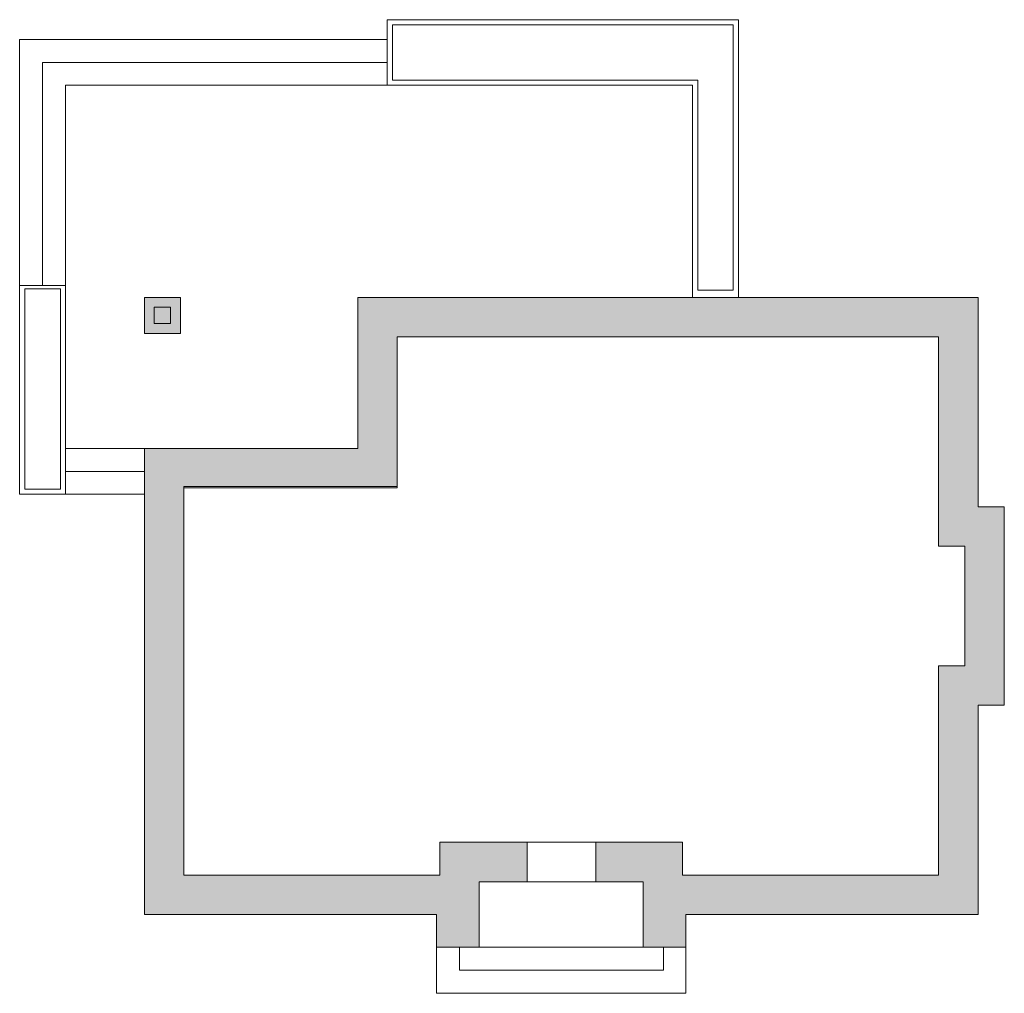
# Model space of a CAD drawing. Header units: millimetres. Extents: x -742686836 to 435130, y -551095949 to -58090.
# Tile 1 of 2: x -742686836 to -742536837, y -551095949 to -550947649. Entities that reach past the tile are written whole.
import ezdxf

# ---------------------------------------------------------------- set-up
doc = ezdxf.new("R2010")
doc.units = ezdxf.units.MM

# ---------------------------------------------------------------- blocks, each defined once
blk = doc.blocks.new('dom')
at = {"lineweight": 5}
h = blk.add_hatch(color=256, dxfattribs=at)
h.paths.add_polyline_path([(26532.6, 9463.5), (26477.6, 9463.5), (26477.6, 9408.5), (26532.6, 9408.5)])
h.paths.add_polyline_path([(26492.6, 9423.5), (26492.6, 9448.5), (26517.6, 9448.5), (26517.6, 9423.5)], flags=16)
h.paths.add_polyline_path([(26517.6, 9448.5), (26492.6, 9448.5), (26492.6, 9423.5), (26517.6, 9423.5)], flags=0)
for points in [[(27747.6, 9463.5), (27614.6, 9463.5), (27614.6, 9463.5), (26802.6, 9463.5), (26802.6, 9403.5), (27747.6, 9403.5)], [(26862.6, 9403.5), (26802.6, 9403.5), (26802.6, 9346.5), (26862.6, 9346.5)], [(27747.6, 9403.5), (27687.6, 9403.5), (27687.6, 9346.5), (27747.6, 9346.5)], [(26862.6, 9346.5), (26802.6, 9346.5), (26802.6, 9255.1), (26862.6, 9255.1)], [(27747.6, 9346.5), (27687.6, 9346.5), (27687.6, 9255.1), (27747.6, 9255.1)], [(26537.6, 9173.5), (26537.6, 9175.5), (26862.6, 9175.5), (26862.6, 9255.1), (26802.6, 9255.1), (26802.6, 9233.5), (26477.6, 9233.5), (26477.6, 9163.5), (26477.6, 9163.5), (26477.6, 8894.6), (26537.6, 8894.6), (26537.6, 9173.5)], [(27747.6, 9255.1), (27687.6, 9255.1), (27687.6, 9084.5), (27727.6, 9084.5), (27727.6, 8902.5), (27687.6, 8902.5), (27687.6, 8894.6), (27787.6, 8894.6), (27787.6, 9144.5), (27747.6, 9144.5)], [(27787.6, 9144.5), (27747.6, 9144.5), (27747.6, 9233.5), (27687.6, 9233.5), (27687.6, 9084.5), (27727.6, 9084.5), (27727.6, 8902.5), (27687.6, 8902.5), (27687.6, 8583.5), (27297.6, 8583.5), (27297.6, 8633.5), (27165.6, 8633.5), (27165.6, 8573.5), (27237.6, 8573.5), (27237.6, 8523.5), (27747.6, 8523.5), (27747.6, 8842.5), (27787.6, 8842.5)], [(27060.6, 8633.5), (26927.6, 8633.5), (26927.6, 8583.5), (26537.6, 8583.5), (26537.6, 8910.3), (26477.6, 8910.3), (26477.6, 8523.5), (26922.6, 8523.5), (26922.6, 8473.5), (26987.6, 8473.5), (26987.6, 8573.5), (27060.6, 8573.5)], [(27747.6, 8842.5), (27787.6, 8842.5), (27787.6, 8910.3), (27727.6, 8910.3), (27727.6, 8902.5), (27687.6, 8902.5), (27687.6, 8583.5), (27297.6, 8583.5), (27297.6, 8633.5), (27165.6, 8633.5), (27165.6, 8573.5), (27237.6, 8573.5), (27237.6, 8473.5), (27302.6, 8473.5), (27302.6, 8523.5), (27747.6, 8523.5)]]:
    blk.add_hatch(color=256, dxfattribs=at).paths.add_polyline_path(points)
for p, q in [((27382.6, 9886.5), (26847.6, 9886.5)), ((26847.6, 9886.5), (26847.6, 9786.5)), ((27382.6, 9463.5), (27382.6, 9886.5)), ((26855.6, 9878.5), (26855.6, 9794.5)), ((27374.6, 9878.5), (26855.6, 9878.5)), ((27374.6, 9474.5), (27374.6, 9878.5)), ((26847.6, 9856.5), (26287.6, 9856.5)), ((26287.6, 9163.5), (26287.6, 9856.5)), ((26847.6, 9821.5), (26322.6, 9821.5)), ((26322.6, 9821.5), (26322.6, 9481.5)), ((27312.6, 9786.5), (26357.6, 9786.5)), ((26357.6, 9163.5), (26357.6, 9786.5)), ((26855.6, 9794.5), (27320.6, 9794.5)), ((27312.6, 9463.5), (27312.6, 9786.5)), ((27320.6, 9794.5), (27320.6, 9474.5)), ((26287.6, 9481.5), (26357.6, 9481.5)), ((26295.6, 9476.5), (26349.6, 9476.5)), ((26295.6, 9476.5), (26295.6, 9171.5)), ((26349.6, 9476.5), (26349.6, 9171.5)), ((27320.6, 9474.5), (27374.6, 9474.5)), ((26532.6, 9463.5), (26477.6, 9463.5)), ((26477.6, 9463.5), (26477.6, 9408.5)), ((26532.6, 9408.5), (26532.6, 9463.5)), ((26802.6, 9463.5), (27747.6, 9463.5)), ((26802.6, 9233.5), (26802.6, 9463.5)), ((26802.6, 9233.5), (26802.6, 9463.5)), ((26802.6, 9463.5), (27747.6, 9463.5)), ((27747.6, 9463.5), (27614.6, 9463.5)), ((27747.6, 9144.5), (27747.6, 9463.5)), ((27747.6, 9463.5), (27747.6, 9144.5)), ((27747.6, 9463.5), (27747.6, 9144.5)), ((26492.6, 9448.5), (26517.6, 9448.5)), ((26492.6, 9423.5), (26492.6, 9448.5)), ((26517.6, 9448.5), (26517.6, 9423.5)), ((26517.6, 9423.5), (26492.6, 9423.5)), ((26477.6, 9408.5), (26532.6, 9408.5)), ((26862.6, 9403.5), (27687.6, 9403.5)), ((26862.6, 9175.5), (26862.6, 9403.5)), ((26862.6, 9173.5), (26862.6, 9403.5)), ((26862.6, 9403.5), (27687.6, 9403.5)), ((27687.6, 9403.5), (27687.6, 9084.5)), ((27687.6, 9403.5), (27687.6, 9084.5)), ((26357.6, 9233.5), (26477.6, 9233.5)), ((26477.6, 9163.5), (26477.6, 9233.5)), ((26477.6, 9233.5), (26800.6, 9233.5)), ((26477.6, 9233.5), (26802.6, 9233.5)), ((26477.6, 8523.5), (26477.6, 9233.5)), ((26477.6, 9198.5), (26357.6, 9198.5)), ((26349.6, 9171.5), (26295.6, 9171.5)), ((26537.6, 8583.5), (26537.6, 9175.5)), ((26537.6, 9175.5), (26862.6, 9175.5)), ((26537.6, 9173.5), (26862.6, 9173.5)), ((26537.6, 8583.5), (26537.6, 9173.5)), ((26287.6, 9163.5), (26477.6, 9163.5)), ((27747.6, 9144.5), (27787.6, 9144.5)), ((27747.6, 9144.5), (27787.6, 9144.5)), ((27787.6, 9144.5), (27787.6, 8842.5)), ((27787.6, 9144.5), (27787.6, 8842.5)), ((27687.6, 9084.5), (27727.6, 9084.5)), ((27687.6, 9084.5), (27727.6, 9084.5)), ((27727.6, 9084.5), (27727.6, 8902.5)), ((27727.6, 9084.5), (27727.6, 8902.5)), ((27727.6, 8902.5), (27687.6, 8902.5)), ((27687.6, 8902.5), (27687.6, 8583.5)), ((27727.6, 8902.5), (27687.6, 8902.5)), ((27687.6, 8902.5), (27687.6, 8583.5)), ((27787.6, 8842.5), (27747.6, 8842.5)), ((27747.6, 8842.5), (27747.6, 8523.5)), ((27787.6, 8842.5), (27747.6, 8842.5)), ((27747.6, 8842.5), (27747.6, 8523.5)), ((27297.6, 8633.5), (26927.6, 8633.5)), ((26927.6, 8633.5), (26927.6, 8583.5)), ((27297.6, 8633.5), (26927.6, 8633.5)), ((26927.6, 8633.5), (26927.6, 8583.5)), ((27060.6, 8573.5), (27060.6, 8633.5)), ((27165.6, 8633.5), (27165.6, 8573.5)), ((27297.6, 8583.5), (27297.6, 8633.5)), ((27297.6, 8583.5), (27297.6, 8633.5)), ((26927.6, 8583.5), (26537.6, 8583.5)), ((26927.6, 8583.5), (26537.6, 8583.5)), ((27687.6, 8583.5), (27297.6, 8583.5)), ((27687.6, 8583.5), (27297.6, 8583.5)), ((27237.6, 8573.5), (26987.6, 8573.5)), ((26987.6, 8573.5), (26987.6, 8473.5)), ((27237.6, 8573.5), (26987.6, 8573.5)), ((26987.6, 8573.5), (26987.6, 8473.5)), ((27237.6, 8473.5), (27237.6, 8573.5)), ((27237.6, 8473.5), (27237.6, 8573.5)), ((26922.6, 8523.5), (26477.6, 8523.5)), ((26922.6, 8523.5), (26477.6, 8523.5)), ((26922.6, 8403.5), (26922.6, 8523.5)), ((26922.6, 8473.5), (26922.6, 8523.5)), ((26922.6, 8473.5), (26922.6, 8523.5)), ((27302.6, 8403.5), (27302.6, 8523.5)), ((27747.6, 8523.5), (27302.6, 8523.5)), ((27302.6, 8523.5), (27302.6, 8473.5)), ((27747.6, 8523.5), (27302.6, 8523.5)), ((27302.6, 8523.5), (27302.6, 8473.5)), ((26987.6, 8473.5), (26922.6, 8473.5)), ((26987.6, 8473.5), (26922.6, 8473.5)), ((26957.6, 8473.5), (26957.6, 8438.5)), ((27268.6, 8473.5), (26957.6, 8473.5)), ((26987.6, 8473.5), (27237.6, 8473.5)), ((27302.6, 8473.5), (27237.6, 8473.5)), ((27302.6, 8473.5), (27237.6, 8473.5)), ((27268.6, 8438.5), (27268.6, 8473.5)), ((26957.6, 8438.5), (27268.6, 8438.5)), ((26922.6, 8403.5), (27302.6, 8403.5))]:
    blk.add_line(p, q, dxfattribs=at)

msp = doc.modelspace()

# ---------------------------------------------------------------- block references
at = {"color": 252, "linetype": 'Continuous', "lineweight": 13, "xscale": 99.9999999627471, "yscale": 99.9999999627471, "zscale": 99.9999999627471}
msp.add_blockref('dom', (-745315600.48, -551936296.07), dxfattribs=at)

doc.saveas('drawing.dxf')
